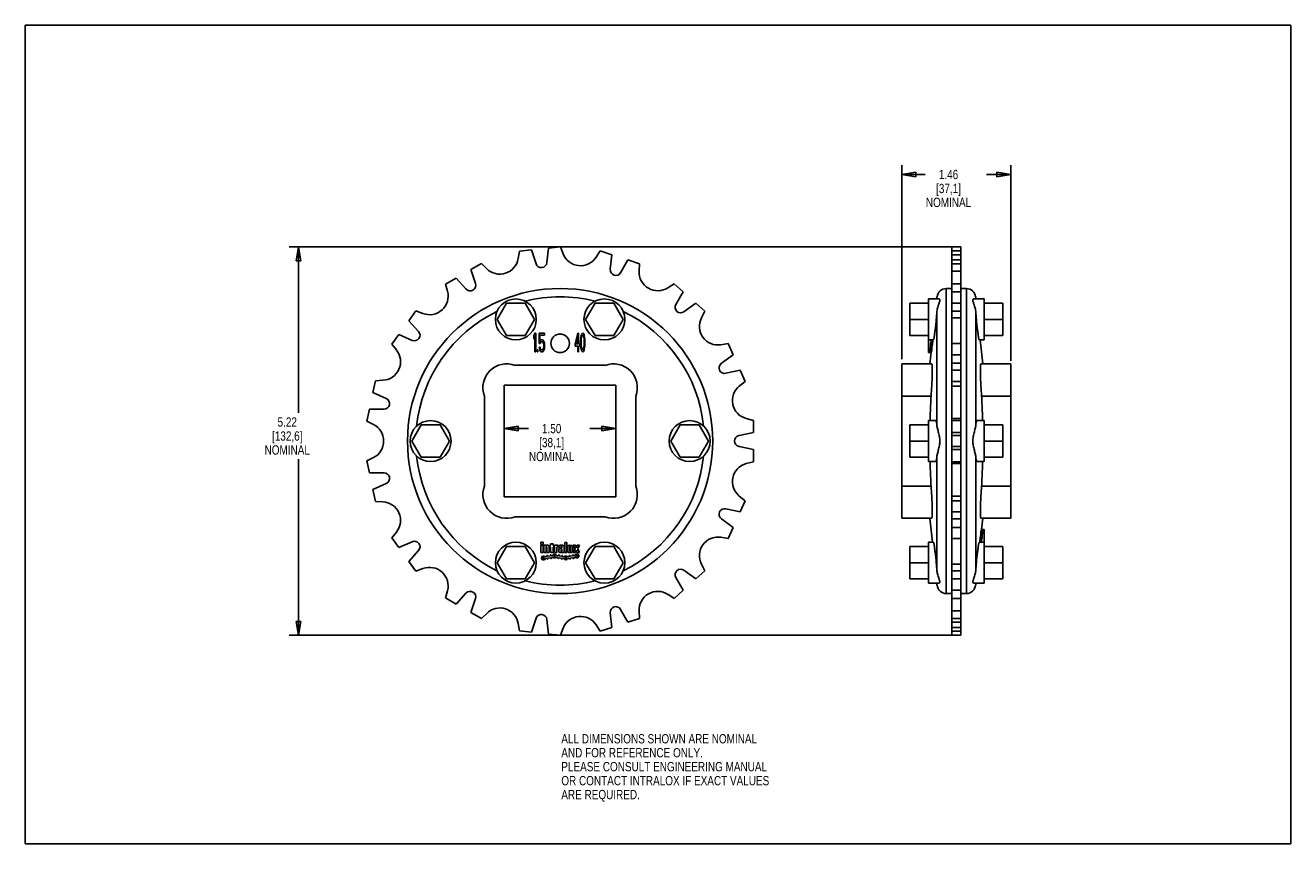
# Model space of a CAD drawing. Header units: inches. Extents: x 0 to 17, y 0 to 11.
import ezdxf

# ---------------------------------------------------------------- set-up
doc = ezdxf.new("R2010")
doc.units = ezdxf.units.IN
doc.header["$LTSCALE"] = 0.935
doc.header["$MEASUREMENT"] = 0
doc.layers.get('0').update_dxf_attribs({"linetype": 'CONTINUOUS'})
doc.layers.add('ALL_FEATURES', color=7, linetype='CONTINUOUS')
doc.styles.get("Standard").update_dxf_attribs({"font": 'txt', "width": 0.8})
doc.dimstyles.new('DIMSTYLE_1', dxfattribs={"dimtxt": 0.125, "dimasz": 0.1875, "dimexe": 0.18, "dimexo": 0.0625, "dimgap": 0.09, "dimtad": 0, "dimtih": 1, "dimtoh": 1, "dimzin": 4, "dimdsep": 46, "dimtxsty": 'STANDARD', "dimblk": 'CLOSED', "dimblk1": 'CLOSED', "dimblk2": 'CLOSED', "dimcen": 0.09, "dimadec": 0, "dimazin": 0, "dimtp": 0.01, "dimtm": 0.01, "dimtfac": 1, "dimtofl": 0, "dimtmove": 0, "dimatfit": 3, "dimldrblk": 'CLOSED', "dimfxl": 1, "dimtolj": 1, "dimtzin": 4, "dimarcsym": 0})

# ---------------------------------------------------------------- blocks, each defined once
blk = doc.blocks.new('_CLOSED')
at = {"color": 0, "linetype": 'BYBLOCK'}
for p, q in [((0, 0), (-1, 0.167)), ((-1, 0.167), (-1, -0.167)), ((-1, -0.167), (0, 0)), ((-1, 0), (0, 0))]:
    blk.add_line(p, q, dxfattribs=at)
blk = doc.blocks.new('*D0')
at = {"color": 3, "linetype": 'CONTINUOUS'}
for p, q in [((6.435, 6.1), (6.435, 5.454)), ((7.935, 6.1), (7.935, 5.454)), ((6.435, 5.579), (6.759, 5.579)), ((7.935, 5.579), (7.584, 5.579))]:
    blk.add_line(p, q, dxfattribs=at)
at = {"color": 3, "linetype": 'CONTINUOUS', "xscale": 0.1875, "yscale": 0.1875, "zscale": 0.1875, "rotation": 180}
blk.add_blockref('_CLOSED', (6.435, 5.579), dxfattribs=at)
at = {"color": 3, "linetype": 'CONTINUOUS', "xscale": 0.1875, "yscale": 0.1875, "zscale": 0.1875}
blk.add_blockref('_CLOSED', (7.935, 5.579), dxfattribs=at)
at = {"color": 3, "linetype": 'CONTINUOUS', "insert": (7.071, 5.642), "char_height": 0.125, "width": 0.7, "attachment_point": 2, "line_spacing_factor": 0.9}
blk.add_mtext('1.50\\P[38,1]\\PNOMINAL', dxfattribs=at)
blk = doc.blocks.new('*D1')
at = {"color": 3, "linetype": 'CONTINUOUS'}
for p, q in [((11.778, 6.513), (11.778, 9.119)), ((13.238, 6.492), (13.238, 9.119)), ((11.778, 8.994), (12.09, 8.994)), ((13.238, 8.994), (12.915, 8.994))]:
    blk.add_line(p, q, dxfattribs=at)
at = {"color": 3, "linetype": 'CONTINUOUS', "xscale": 0.1875, "yscale": 0.1875, "zscale": 0.1875, "rotation": 180}
blk.add_blockref('_CLOSED', (11.778, 8.994), dxfattribs=at)
at = {"color": 3, "linetype": 'CONTINUOUS', "xscale": 0.1875, "yscale": 0.1875, "zscale": 0.1875}
blk.add_blockref('_CLOSED', (13.238, 8.994), dxfattribs=at)
at = {"color": 3, "linetype": 'CONTINUOUS', "insert": (12.403, 9.057), "char_height": 0.125, "width": 0.7, "attachment_point": 2, "line_spacing_factor": 0.9}
blk.add_mtext('1.46\\P[37,1]\\PNOMINAL', dxfattribs=at)
blk = doc.blocks.new('*D2')
at = {"color": 3, "linetype": 'CONTINUOUS'}
for p, q in [((12.505, 8.023), (3.544, 8.023)), ((3.669, 8.023), (3.669, 5.792)), ((3.669, 2.801), (3.669, 5.167)), ((12.505, 2.801), (3.544, 2.801))]:
    blk.add_line(p, q, dxfattribs=at)
at = {"color": 3, "linetype": 'CONTINUOUS', "xscale": 0.1875, "yscale": 0.1875, "zscale": 0.1875}
for p, rotation in [((3.669, 8.023), 90), ((3.669, 2.801), 270)]:
    blk.add_blockref('_CLOSED', p, dxfattribs=dict(at, rotation=rotation))
at = {"color": 3, "linetype": 'CONTINUOUS', "insert": (3.519, 5.73), "char_height": 0.125, "width": 0.7, "attachment_point": 2, "line_spacing_factor": 0.9}
blk.add_mtext('5.22\\P[132,6]\\PNOMINAL', dxfattribs=at)

msp = doc.modelspace()

# ---------------------------------------------------------------- linework, layer by layer
at = {"color": 7, "linetype": 'CONTINUOUS'}
for p, q in [((0, 0), (0, 11)), ((0, 11), (17, 11)), ((17, 0), (17, 11)), ((7.028, 8.006), (7.007, 7.81)), ((7.19, 8.023), (7.028, 8.006)), ((7.19, 8.023), (7.226, 7.929)), ((12.448, 5.716), (12.448, 8.023)), ((12.568, 8.023), (12.448, 8.023)), ((12.568, 5.716), (12.568, 8.023)), ((6.638, 7.965), (6.622, 7.866)), ((6.8, 7.982), (6.638, 7.965)), ((6.861, 7.795), (6.8, 7.982)), ((7.724, 7.967), (7.669, 7.883)), ((7.879, 7.916), (7.724, 7.967)), ((7.858, 7.721), (7.879, 7.916)), ((8.096, 7.846), (7.998, 7.675)), ((8.252, 7.795), (8.096, 7.846)), ((12.568, 7.967), (12.448, 7.967)), ((12.568, 7.916), (12.448, 7.916)), ((12.568, 7.846), (12.448, 7.846)), ((6.128, 7.799), (5.986, 7.717)), ((5.986, 7.717), (6.047, 7.53)), ((6.128, 7.799), (6.199, 7.728)), ((8.252, 7.795), (8.246, 7.695)), ((12.568, 7.795), (12.448, 7.795)), ((12.568, 7.695), (12.448, 7.695)), ((5.788, 7.603), (5.647, 7.522)), ((5.647, 7.522), (5.673, 7.425)), ((5.92, 7.457), (5.788, 7.603)), ((8.716, 7.527), (8.632, 7.473)), ((8.838, 7.418), (8.716, 7.527)), ((12.568, 7.527), (12.448, 7.527)), ((8.739, 7.247), (8.838, 7.418)), ((12.133, 6.772), (12.133, 7.322)), ((12.273, 7.322), (12.133, 7.322)), ((12.245, 7.322), (12.248, 7.35)), ((12.248, 7.35), (12.248, 7.322)), ((12.373, 3.362), (12.373, 7.462)), ((12.373, 7.462), (12.448, 7.462)), ((12.568, 7.418), (12.448, 7.418)), ((12.643, 7.462), (12.568, 7.462)), ((12.643, 3.362), (12.643, 7.462)), ((12.743, 7.322), (12.883, 7.322)), ((12.768, 7.35), (12.768, 7.322)), ((12.771, 7.322), (12.768, 7.35)), ((12.883, 7.322), (12.883, 6.772)), ((5.248, 7.163), (5.152, 7.03)), ((5.248, 7.163), (5.342, 7.127)), ((6.464, 7.266), (6.338, 7.047)), ((6.716, 7.266), (6.464, 7.266)), ((6.843, 7.047), (6.716, 7.266)), ((7.654, 7.266), (7.528, 7.047)), ((7.907, 7.266), (7.654, 7.266)), ((8.033, 7.047), (7.907, 7.266)), ((9.007, 7.265), (8.848, 7.149)), ((9.129, 7.156), (9.007, 7.265)), ((9.129, 7.156), (9.083, 7.066)), ((11.883, 6.829), (11.883, 7.266)), ((12.248, 7.155), (12.248, 5.613)), ((12.568, 7.265), (12.448, 7.265)), ((12.568, 7.156), (12.448, 7.156)), ((12.768, 7.155), (12.768, 5.613)), ((13.133, 6.829), (13.133, 7.266)), ((5.152, 7.03), (5.284, 6.884)), ((6.338, 7.047), (6.464, 6.829)), ((6.716, 6.829), (6.843, 7.047)), ((7.528, 7.047), (7.654, 6.829)), ((7.907, 6.829), (8.033, 7.047)), ((12.568, 7.066), (12.448, 7.066)), ((5.018, 6.846), (4.922, 6.713)), ((5.198, 6.765), (5.018, 6.846)), ((6.464, 6.829), (6.716, 6.829)), ((6.833, 6.825), (6.846, 6.862)), ((6.833, 6.782), (6.833, 6.825)), ((6.833, 6.782), (6.846, 6.82)), ((6.846, 6.862), (6.858, 6.862)), ((6.846, 6.612), (6.846, 6.82)), ((6.858, 6.612), (6.858, 6.862)), ((6.902, 6.724), (6.902, 6.862)), ((6.902, 6.862), (6.973, 6.862)), ((6.913, 6.75), (6.913, 6.836)), ((6.913, 6.836), (6.973, 6.836)), ((6.973, 6.836), (6.973, 6.862)), ((7.385, 6.718), (7.423, 6.862)), ((7.396, 6.718), (7.423, 6.82)), ((7.423, 6.862), (7.432, 6.862)), ((7.423, 6.82), (7.423, 6.718)), ((7.432, 6.862), (7.432, 6.718)), ((7.464, 6.804), (7.462, 6.788)), ((7.467, 6.825), (7.464, 6.804)), ((7.467, 6.825), (7.471, 6.841)), ((7.476, 6.82), (7.47, 6.788)), ((7.471, 6.841), (7.479, 6.857)), ((7.476, 6.82), (7.481, 6.83)), ((7.479, 6.857), (7.489, 6.862)), ((7.481, 6.83), (7.489, 6.836)), ((7.489, 6.862), (7.498, 6.857)), ((7.489, 6.836), (7.496, 6.83)), ((7.496, 6.83), (7.501, 6.82)), ((7.498, 6.857), (7.506, 6.841)), ((7.501, 6.82), (7.507, 6.788)), ((7.506, 6.841), (7.51, 6.825)), ((7.51, 6.825), (7.514, 6.804)), ((7.514, 6.804), (7.515, 6.788)), ((7.654, 6.829), (7.907, 6.829)), ((4.922, 6.713), (4.985, 6.636)), ((6.875, 6.612), (6.875, 6.639)), ((6.875, 6.639), (6.885, 6.639)), ((6.885, 6.612), (6.885, 6.639)), ((6.902, 6.724), (6.917, 6.724)), ((6.902, 6.676), (6.906, 6.655)), ((6.902, 6.676), (6.915, 6.676)), ((6.906, 6.655), (6.913, 6.633)), ((6.913, 6.75), (6.923, 6.766)), ((6.913, 6.633), (6.923, 6.617)), ((6.915, 6.676), (6.919, 6.655)), ((6.917, 6.724), (6.925, 6.74)), ((6.919, 6.655), (6.925, 6.644)), ((6.923, 6.766), (6.933, 6.772)), ((6.925, 6.74), (6.933, 6.745)), ((6.925, 6.644), (6.933, 6.639)), ((6.933, 6.772), (6.946, 6.772)), ((6.933, 6.745), (6.946, 6.745)), ((6.933, 6.639), (6.946, 6.639)), ((6.946, 6.772), (6.956, 6.766)), ((6.946, 6.745), (6.954, 6.74)), ((6.946, 6.639), (6.954, 6.644)), ((6.954, 6.74), (6.96, 6.729)), ((6.954, 6.644), (6.96, 6.655)), ((6.956, 6.766), (6.967, 6.75)), ((6.956, 6.617), (6.967, 6.633)), ((6.96, 6.729), (6.965, 6.713)), ((6.96, 6.655), (6.965, 6.671)), ((6.965, 6.713), (6.967, 6.697)), ((6.965, 6.671), (6.967, 6.687)), ((6.967, 6.75), (6.973, 6.729)), ((6.967, 6.687), (6.967, 6.697)), ((6.967, 6.633), (6.973, 6.655)), ((6.973, 6.729), (6.977, 6.703)), ((6.973, 6.655), (6.977, 6.681)), ((6.977, 6.681), (6.977, 6.703)), ((7.385, 6.718), (7.385, 6.687)), ((7.385, 6.687), (7.423, 6.687)), ((7.396, 6.718), (7.423, 6.718)), ((7.423, 6.687), (7.423, 6.612)), ((7.432, 6.718), (7.448, 6.718)), ((7.432, 6.687), (7.432, 6.612)), ((7.432, 6.687), (7.448, 6.687)), ((7.448, 6.718), (7.448, 6.687)), ((7.462, 6.788), (7.46, 6.761)), ((7.46, 6.761), (7.46, 6.713)), ((7.46, 6.713), (7.462, 6.687)), ((7.462, 6.687), (7.464, 6.671)), ((7.464, 6.671), (7.467, 6.649)), ((7.467, 6.649), (7.471, 6.633)), ((7.47, 6.788), (7.468, 6.756)), ((7.468, 6.756), (7.468, 6.718)), ((7.468, 6.718), (7.47, 6.687)), ((7.47, 6.687), (7.476, 6.655)), ((7.471, 6.633), (7.479, 6.617)), ((7.476, 6.655), (7.481, 6.644)), ((7.481, 6.644), (7.489, 6.639)), ((7.489, 6.639), (7.496, 6.644)), ((7.496, 6.644), (7.501, 6.655)), ((7.498, 6.617), (7.506, 6.633)), ((7.507, 6.687), (7.501, 6.655)), ((7.51, 6.649), (7.506, 6.633)), ((7.507, 6.788), (7.509, 6.756)), ((7.509, 6.718), (7.507, 6.687)), ((7.509, 6.756), (7.509, 6.718)), ((7.514, 6.671), (7.51, 6.649)), ((7.515, 6.687), (7.514, 6.671)), ((7.515, 6.788), (7.517, 6.761)), ((7.517, 6.713), (7.515, 6.687)), ((7.517, 6.761), (7.517, 6.713)), ((9.444, 6.722), (9.345, 6.706)), ((9.51, 6.572), (9.444, 6.722)), ((12.201, 6.772), (12.133, 6.772)), ((12.155, 6.633), (12.154, 6.618)), ((12.156, 6.639), (12.155, 6.633)), ((12.156, 6.633), (12.155, 6.617)), ((12.155, 6.617), (12.157, 6.633)), ((12.157, 6.649), (12.156, 6.644)), ((12.156, 6.644), (12.156, 6.639)), ((12.157, 6.641), (12.156, 6.633)), ((12.158, 6.655), (12.157, 6.649)), ((12.158, 6.649), (12.157, 6.644)), ((12.157, 6.649), (12.157, 6.649)), ((12.157, 6.639), (12.158, 6.644)), ((12.157, 6.644), (12.157, 6.641)), ((12.158, 6.644), (12.157, 6.639)), ((12.158, 6.644), (12.157, 6.633)), ((12.177, 6.633), (12.157, 6.633)), ((12.159, 6.671), (12.158, 6.655)), ((12.158, 6.655), (12.158, 6.649)), ((12.159, 6.655), (12.158, 6.649)), ((12.158, 6.644), (12.159, 6.649)), ((12.158, 6.649), (12.158, 6.644)), ((12.159, 6.649), (12.158, 6.644)), ((12.158, 6.644), (12.158, 6.644)), ((12.161, 6.687), (12.159, 6.671)), ((12.161, 6.671), (12.159, 6.655)), ((12.16, 6.671), (12.159, 6.655)), ((12.16, 6.66), (12.159, 6.649)), ((12.159, 6.655), (12.159, 6.655)), ((12.159, 6.649), (12.159, 6.655)), ((12.179, 6.649), (12.159, 6.649)), ((12.163, 6.713), (12.16, 6.687)), ((12.16, 6.687), (12.161, 6.687)), ((12.162, 6.687), (12.16, 6.671)), ((12.161, 6.671), (12.16, 6.66)), ((12.164, 6.713), (12.161, 6.687)), ((12.161, 6.687), (12.161, 6.687)), ((12.163, 6.687), (12.161, 6.671)), ((12.181, 6.671), (12.161, 6.671)), ((12.165, 6.718), (12.162, 6.687)), ((12.163, 6.687), (12.162, 6.687)), ((12.163, 6.718), (12.168, 6.756)), ((12.163, 6.718), (12.164, 6.718)), ((12.163, 6.718), (12.163, 6.713)), ((12.166, 6.713), (12.163, 6.687)), ((12.183, 6.687), (12.163, 6.687)), ((12.168, 6.756), (12.164, 6.718)), ((12.164, 6.718), (12.164, 6.713)), ((12.169, 6.756), (12.165, 6.718)), ((12.166, 6.718), (12.165, 6.718)), ((12.17, 6.761), (12.166, 6.713)), ((12.186, 6.713), (12.166, 6.713)), ((12.168, 6.761), (12.169, 6.772)), ((12.168, 6.756), (12.168, 6.761)), ((12.169, 6.761), (12.168, 6.756)), ((12.17, 6.772), (12.169, 6.756)), ((12.17, 6.772), (12.169, 6.765)), ((12.169, 6.765), (12.169, 6.761)), ((12.17, 6.756), (12.169, 6.756)), ((12.172, 6.772), (12.17, 6.761)), ((12.191, 6.761), (12.17, 6.761)), ((12.175, 6.617), (12.177, 6.633)), ((12.179, 6.649), (12.177, 6.633)), ((12.181, 6.671), (12.179, 6.649)), ((12.183, 6.687), (12.181, 6.671)), ((12.186, 6.713), (12.183, 6.687)), ((12.191, 6.761), (12.186, 6.713)), ((12.192, 6.772), (12.191, 6.761)), ((12.568, 6.722), (12.448, 6.722)), ((12.815, 6.772), (12.883, 6.772)), ((12.862, 6.45), (12.828, 6.772)), ((6.846, 6.612), (6.858, 6.612)), ((6.875, 6.612), (6.885, 6.612)), ((6.923, 6.617), (6.933, 6.612)), ((6.933, 6.612), (6.946, 6.612)), ((6.946, 6.612), (6.956, 6.617)), ((7.423, 6.612), (7.432, 6.612)), ((7.479, 6.617), (7.489, 6.612)), ((7.489, 6.612), (7.498, 6.617)), ((9.351, 6.457), (9.51, 6.572)), ((12.154, 6.618), (12.153, 6.612)), ((12.175, 6.612), (12.153, 6.612)), ((12.154, 6.612), (12.155, 6.617)), ((12.154, 6.45), (12.169, 6.6)), ((12.175, 6.617), (12.155, 6.617)), ((12.175, 6.612), (12.175, 6.617)), ((12.568, 6.572), (12.448, 6.572)), ((7.791, 6.43), (6.58, 6.43)), ((9.603, 6.364), (9.411, 6.323)), ((9.67, 6.214), (9.603, 6.364)), ((11.778, 4.374), (11.778, 6.45)), ((12.177, 6.45), (11.778, 6.45)), ((12.568, 6.457), (12.448, 6.457)), ((12.568, 6.364), (12.448, 6.364)), ((12.839, 6.45), (13.238, 6.45)), ((13.238, 6.45), (13.238, 4.374)), ((4.704, 6.223), (4.67, 6.064)), ((4.704, 6.223), (4.804, 6.229)), ((6.435, 6.162), (6.435, 4.662)), ((7.935, 6.162), (6.435, 6.162)), ((7.935, 4.662), (7.935, 6.162)), ((9.67, 6.214), (9.592, 6.151)), ((12.568, 6.214), (12.448, 6.214)), ((12.568, 6.151), (12.448, 6.151)), ((4.67, 6.064), (4.85, 5.984)), ((6.168, 6.017), (6.168, 4.807)), ((8.203, 4.807), (8.203, 6.017)), ((12.169, 6.017), (11.778, 6.017)), ((12.847, 6.017), (13.238, 6.017)), ((4.622, 5.84), (4.588, 5.68)), ((4.819, 5.84), (4.622, 5.84)), ((4.588, 5.68), (4.678, 5.635)), ((5.319, 5.631), (5.193, 5.412)), ((5.572, 5.631), (5.319, 5.631)), ((5.698, 5.412), (5.572, 5.631)), ((8.799, 5.631), (8.673, 5.412)), ((9.052, 5.631), (8.799, 5.631)), ((9.178, 5.412), (9.052, 5.631)), ((11.883, 5.194), (11.883, 5.631)), ((13.133, 5.194), (13.133, 5.631)), ((5.193, 5.412), (5.319, 5.194)), ((5.572, 5.194), (5.698, 5.412)), ((8.673, 5.412), (8.799, 5.194)), ((9.052, 5.194), (9.178, 5.412)), ((4.588, 5.144), (4.678, 5.189)), ((4.588, 5.144), (4.622, 4.984)), ((5.319, 5.194), (5.572, 5.194)), ((8.799, 5.194), (9.052, 5.194)), ((12.248, 3.669), (12.248, 5.211)), ((12.448, 2.801), (12.448, 5.109)), ((12.568, 2.801), (12.568, 5.109)), ((12.768, 3.669), (12.768, 5.211)), ((4.622, 4.984), (4.819, 4.984)), ((4.85, 4.841), (4.67, 4.761)), ((4.67, 4.761), (4.704, 4.601)), ((12.169, 4.807), (11.778, 4.807)), ((12.847, 4.807), (13.238, 4.807)), ((4.704, 4.601), (4.804, 4.596)), ((6.435, 4.662), (7.935, 4.662)), ((9.67, 4.61), (9.592, 4.673)), ((9.603, 4.461), (9.67, 4.61)), ((12.568, 4.673), (12.448, 4.673)), ((12.568, 4.61), (12.448, 4.61)), ((9.411, 4.502), (9.603, 4.461)), ((12.568, 4.461), (12.448, 4.461)), ((6.58, 4.395), (7.791, 4.395)), ((9.51, 4.252), (9.351, 4.368)), ((9.444, 4.103), (9.51, 4.252)), ((12.177, 4.374), (11.778, 4.374)), ((12.154, 4.374), (12.187, 4.052)), ((12.568, 4.368), (12.448, 4.368)), ((12.568, 4.252), (12.448, 4.252)), ((12.839, 4.374), (13.238, 4.374)), ((12.862, 4.374), (12.847, 4.225)), ((4.922, 4.111), (4.985, 4.189)), ((4.922, 4.111), (5.018, 3.979)), ((9.444, 4.103), (9.345, 4.118)), ((12.568, 4.103), (12.448, 4.103)), ((12.825, 4.063), (12.83, 4.111)), ((12.83, 4.111), (12.833, 4.138)), ((12.83, 4.111), (12.85, 4.111)), ((12.833, 4.138), (12.835, 4.154)), ((12.833, 4.138), (12.853, 4.138)), ((12.835, 4.154), (12.837, 4.175)), ((12.835, 4.154), (12.855, 4.154)), ((12.837, 4.175), (12.839, 4.191)), ((12.837, 4.175), (12.857, 4.175)), ((12.841, 4.207), (12.839, 4.191)), ((12.839, 4.191), (12.859, 4.191)), ((12.841, 4.212), (12.863, 4.212)), ((12.841, 4.212), (12.841, 4.207)), ((12.841, 4.207), (12.861, 4.207)), ((12.846, 4.063), (12.85, 4.111)), ((12.847, 4.068), (12.851, 4.106)), ((12.852, 4.106), (12.848, 4.068)), ((12.848, 4.068), (12.852, 4.106)), ((12.85, 4.111), (12.853, 4.138)), ((12.85, 4.106), (12.851, 4.106)), ((12.851, 4.106), (12.854, 4.138)), ((12.851, 4.106), (12.852, 4.111)), ((12.852, 4.111), (12.855, 4.138)), ((12.852, 4.106), (12.852, 4.106)), ((12.853, 4.138), (12.855, 4.154)), ((12.853, 4.138), (12.854, 4.138)), ((12.853, 4.111), (12.856, 4.138)), ((12.853, 4.106), (12.853, 4.111)), ((12.854, 4.138), (12.856, 4.154)), ((12.854, 4.138), (12.855, 4.138)), ((12.855, 4.154), (12.857, 4.17)), ((12.855, 4.154), (12.856, 4.164)), ((12.855, 4.138), (12.857, 4.154)), ((12.856, 4.138), (12.855, 4.138)), ((12.856, 4.164), (12.857, 4.175)), ((12.856, 4.154), (12.857, 4.17)), ((12.858, 4.18), (12.857, 4.175)), ((12.857, 4.175), (12.858, 4.18)), ((12.857, 4.175), (12.857, 4.17)), ((12.857, 4.17), (12.858, 4.175)), ((12.857, 4.17), (12.857, 4.17)), ((12.857, 4.154), (12.858, 4.169)), ((12.858, 4.18), (12.859, 4.191)), ((12.859, 4.186), (12.858, 4.18)), ((12.858, 4.18), (12.859, 4.186)), ((12.858, 4.18), (12.858, 4.18)), ((12.858, 4.175), (12.859, 4.18)), ((12.858, 4.175), (12.858, 4.18)), ((12.858, 4.169), (12.858, 4.175)), ((12.858, 4.169), (12.859, 4.175)), ((12.861, 4.207), (12.859, 4.191)), ((12.859, 4.183), (12.86, 4.191)), ((12.859, 4.18), (12.86, 4.185)), ((12.859, 4.18), (12.859, 4.183)), ((12.859, 4.175), (12.859, 4.18)), ((12.859, 4.175), (12.859, 4.175)), ((12.86, 4.191), (12.861, 4.207)), ((12.86, 4.185), (12.861, 4.191)), ((12.861, 4.212), (12.861, 4.207)), ((12.861, 4.191), (12.862, 4.207)), ((12.862, 4.207), (12.863, 4.212)), ((5.018, 3.979), (5.198, 4.059)), ((5.284, 3.94), (5.152, 3.794)), ((6.464, 3.996), (6.338, 3.777)), ((6.716, 3.996), (6.464, 3.996)), ((6.843, 3.777), (6.716, 3.996)), ((6.956, 4.052), (6.926, 4.052)), ((6.926, 4.022), (6.926, 4.052)), ((6.956, 4.022), (6.926, 4.022)), ((6.956, 4.012), (6.926, 4.012)), ((6.926, 3.912), (6.926, 4.012)), ((6.956, 3.912), (6.926, 3.912)), ((6.956, 4.022), (6.956, 4.052)), ((6.956, 3.912), (6.956, 4.012)), ((6.996, 4.012), (6.966, 4.012)), ((6.966, 3.912), (6.966, 4.012)), ((6.996, 3.912), (6.966, 3.912)), ((6.996, 4.007), (6.996, 4.012)), ((6.996, 3.912), (6.996, 3.987)), ((7.006, 3.912), (7.006, 3.987)), ((7.036, 3.912), (7.006, 3.912)), ((7.018, 4.012), (7.009, 4.012)), ((7.036, 3.912), (7.036, 3.994)), ((7.056, 4.006), (7.046, 4.006)), ((7.046, 3.986), (7.046, 4.006)), ((7.056, 3.986), (7.046, 3.986)), ((7.091, 4.032), (7.056, 4.032)), ((7.056, 4.006), (7.056, 4.032)), ((7.056, 3.93), (7.056, 3.986)), ((7.101, 3.912), (7.074, 3.912)), ((7.091, 4.006), (7.091, 4.032)), ((7.101, 4.006), (7.091, 4.006)), ((7.101, 3.986), (7.091, 3.986)), ((7.091, 3.935), (7.091, 3.986)), ((7.101, 3.93), (7.096, 3.93)), ((7.101, 3.986), (7.101, 4.006)), ((7.101, 3.912), (7.101, 3.93)), ((7.141, 4.012), (7.111, 4.012)), ((7.111, 3.912), (7.111, 4.012)), ((7.141, 3.912), (7.111, 3.912)), ((7.141, 4.007), (7.141, 4.012)), ((7.141, 3.912), (7.141, 3.981)), ((7.158, 3.99), (7.15, 3.99)), ((7.158, 4.012), (7.154, 4.012)), ((7.158, 3.99), (7.158, 4.012)), ((7.168, 3.979), (7.168, 3.994)), ((7.198, 3.979), (7.168, 3.979)), ((7.168, 3.927), (7.168, 3.956)), ((7.203, 3.971), (7.183, 3.971)), ((7.199, 3.912), (7.183, 3.912)), ((7.198, 3.993), (7.198, 3.979)), ((7.198, 3.953), (7.198, 3.932)), ((7.209, 3.958), (7.203, 3.958)), ((7.205, 3.927), (7.203, 3.927)), ((7.208, 3.993), (7.208, 3.976)), ((7.209, 3.958), (7.209, 3.931)), ((7.209, 3.916), (7.209, 3.912)), ((7.238, 3.912), (7.209, 3.912)), ((7.238, 3.994), (7.238, 3.912)), ((7.277, 4.047), (7.248, 4.047)), ((7.248, 4.047), (7.248, 3.912)), ((7.277, 3.912), (7.248, 3.912)), ((7.277, 4.047), (7.277, 3.912)), ((7.287, 3.993), (7.287, 3.93)), ((7.317, 3.992), (7.317, 3.931)), ((7.327, 3.992), (7.327, 3.931)), ((7.356, 3.993), (7.356, 3.93)), ((7.392, 4.011), (7.361, 4.011)), ((7.385, 3.962), (7.361, 4.011)), ((7.385, 3.962), (7.361, 3.912)), ((7.392, 3.912), (7.361, 3.912)), ((7.403, 3.976), (7.392, 4.011)), ((7.403, 3.947), (7.392, 3.912)), ((7.414, 4.011), (7.403, 3.976)), ((7.414, 3.912), (7.403, 3.947)), ((7.445, 4.011), (7.414, 4.011)), ((7.445, 3.912), (7.414, 3.912)), ((7.445, 4.011), (7.422, 3.962)), ((7.445, 3.912), (7.422, 3.962)), ((7.654, 3.996), (7.528, 3.777)), ((7.907, 3.996), (7.654, 3.996)), ((8.033, 3.777), (7.907, 3.996)), ((11.883, 3.559), (11.883, 3.996)), ((12.201, 4.052), (12.133, 4.052)), ((12.133, 3.502), (12.133, 4.052)), ((12.815, 4.052), (12.883, 4.052)), ((12.824, 4.052), (12.825, 4.063)), ((12.825, 4.063), (12.846, 4.063)), ((12.844, 4.052), (12.846, 4.063)), ((12.846, 4.068), (12.847, 4.068)), ((12.846, 4.052), (12.847, 4.068)), ((12.846, 4.052), (12.847, 4.059)), ((12.847, 4.063), (12.848, 4.068)), ((12.848, 4.063), (12.847, 4.052)), ((12.847, 4.059), (12.847, 4.063)), ((12.848, 4.068), (12.848, 4.063)), ((12.883, 4.052), (12.883, 3.502)), ((13.133, 3.559), (13.133, 3.996)), ((5.152, 3.794), (5.248, 3.662)), ((6.338, 3.777), (6.464, 3.559)), ((6.716, 3.559), (6.843, 3.777)), ((7.004, 3.861), (6.983, 3.857)), ((7.008, 3.835), (6.988, 3.832)), ((7.007, 3.865), (7.006, 3.87)), ((7.014, 3.827), (7.013, 3.832)), ((7.015, 3.867), (7.014, 3.872)), ((7.051, 3.869), (7.02, 3.864)), ((7.022, 3.828), (7.021, 3.833)), ((7.056, 3.844), (7.024, 3.838)), ((7.054, 3.874), (7.053, 3.879)), ((7.061, 3.835), (7.06, 3.84)), ((7.062, 3.875), (7.061, 3.88)), ((7.085, 3.875), (7.067, 3.872)), ((7.069, 3.837), (7.068, 3.842)), ((7.089, 3.849), (7.071, 3.846)), ((7.154, 3.846), (7.133, 3.849)), ((7.158, 3.871), (7.138, 3.875)), ((7.157, 3.841), (7.156, 3.836)), ((7.164, 3.88), (7.163, 3.875)), ((7.165, 3.84), (7.164, 3.835)), ((7.201, 3.838), (7.17, 3.843)), ((7.172, 3.878), (7.171, 3.873)), ((7.206, 3.863), (7.174, 3.869)), ((7.204, 3.833), (7.203, 3.828)), ((7.211, 3.871), (7.21, 3.866)), ((7.212, 3.832), (7.211, 3.827)), ((7.235, 3.832), (7.217, 3.835)), ((7.219, 3.87), (7.218, 3.865)), ((7.239, 3.857), (7.221, 3.86)), ((7.304, 3.861), (7.283, 3.857)), ((7.308, 3.835), (7.288, 3.832)), ((7.307, 3.865), (7.306, 3.87)), ((7.314, 3.827), (7.313, 3.832)), ((7.315, 3.867), (7.314, 3.872)), ((7.351, 3.869), (7.32, 3.864)), ((7.322, 3.828), (7.321, 3.833)), ((7.356, 3.844), (7.324, 3.838)), ((7.354, 3.874), (7.353, 3.879)), ((7.361, 3.835), (7.36, 3.84)), ((7.362, 3.875), (7.361, 3.88)), ((7.385, 3.875), (7.367, 3.872)), ((7.369, 3.837), (7.368, 3.842)), ((7.389, 3.849), (7.371, 3.846)), ((7.528, 3.777), (7.654, 3.559)), ((7.907, 3.559), (8.033, 3.777)), ((9.129, 3.669), (9.083, 3.758)), ((12.568, 3.758), (12.448, 3.758)), ((5.248, 3.662), (5.342, 3.697)), ((8.838, 3.406), (8.739, 3.577)), ((8.848, 3.675), (9.007, 3.559)), ((9.007, 3.559), (9.129, 3.669)), ((12.568, 3.669), (12.448, 3.669)), ((6.464, 3.559), (6.716, 3.559)), ((7.654, 3.559), (7.907, 3.559)), ((8.716, 3.297), (8.838, 3.406)), ((12.273, 3.502), (12.133, 3.502)), ((12.245, 3.502), (12.248, 3.474)), ((12.248, 3.474), (12.248, 3.502)), ((12.568, 3.559), (12.448, 3.559)), ((12.568, 3.406), (12.448, 3.406)), ((12.743, 3.502), (12.883, 3.502)), ((12.768, 3.474), (12.768, 3.502)), ((12.771, 3.502), (12.768, 3.474)), ((5.647, 3.303), (5.673, 3.399)), ((5.647, 3.303), (5.788, 3.221)), ((5.788, 3.221), (5.92, 3.367)), ((6.047, 3.294), (5.986, 3.107)), ((8.716, 3.297), (8.632, 3.352)), ((12.373, 3.362), (12.448, 3.362)), ((12.568, 3.297), (12.448, 3.297)), ((12.643, 3.362), (12.568, 3.362)), ((5.986, 3.107), (6.128, 3.025)), ((6.128, 3.025), (6.199, 3.096)), ((7.879, 2.908), (7.858, 3.104)), ((7.998, 3.149), (8.096, 2.978)), ((8.252, 3.029), (8.246, 3.129)), ((12.568, 3.129), (12.448, 3.129)), ((6.638, 2.859), (6.622, 2.958)), ((6.8, 2.842), (6.861, 3.03)), ((7.007, 3.014), (7.028, 2.818)), ((7.19, 2.801), (7.226, 2.895)), ((7.724, 2.857), (7.669, 2.941)), ((7.724, 2.857), (7.879, 2.908)), ((8.096, 2.978), (8.252, 3.029)), ((12.568, 3.029), (12.448, 3.029)), ((12.568, 2.978), (12.448, 2.978)), ((12.568, 2.908), (12.448, 2.908)), ((6.638, 2.859), (6.8, 2.842)), ((7.028, 2.818), (7.19, 2.801)), ((12.568, 2.857), (12.448, 2.857)), ((12.568, 2.801), (12.448, 2.801)), ((0, 0), (17, 0))]:
    msp.add_line(p, q, dxfattribs=at)
for centre, radius in [((7.185, 5.412), 2.05), ((6.59, 7.047), 0.275), ((7.78, 7.047), 0.275), ((6.59, 3.777), 0.275), ((7.78, 3.777), 0.275), ((6.961, 3.84), 0.007), ((7.111, 3.867), 0.007), ((7.261, 3.84), 0.007), ((7.411, 3.867), 0.007)]:
    msp.add_circle(centre, radius, dxfattribs=at)
for centre, radius, start, end in [((6.375, 7.905), 0.25, 225, 351), ((7.459, 8.019), 0.25, 201, 327), ((6.933, 7.818), 0.075, 198, 354), ((7.933, 7.713), 0.075, 174, 330), ((8.496, 7.682), 0.25, 177, 303), ((5.976, 7.507), 0.075, 222, 18), ((5.431, 7.36), 0.25, 249, 15), ((7.185, 5.412), 1.938, 75.9547, 104.0453), ((12.373, 7.337), 0.125, 90, 174), ((12.643, 7.337), 0.125, 6, 90), ((7.185, 5.412), 1.938, 115.949, 174.045), ((7.185, 5.412), 1.938, 5.955, 64.051), ((8.804, 7.21), 0.075, 150, 306), ((6.136, 7.614), 6.129, 354.6959, 355.706), ((18.923, 7.617), 6.172, 184.2975, 185.3006), ((9.306, 6.953), 0.25, 153, 279), ((5.228, 6.834), 0.075, 246, 42), ((4.791, 6.478), 0.25, 273, 39), ((6.467, 6.13), 0.32, 69.3801, 200.6199), ((7.903, 6.13), 0.32, 339.3801, 110.6199), ((9.395, 6.396), 0.075, 126, 282), ((9.749, 5.957), 0.25, 129, 255), ((4.819, 5.915), 0.075, 270, 66), ((4.564, 5.412), 0.25, 297, 63), ((7.185, 5.412), 1.938, 185.955, 244.051), ((7.185, 5.412), 1.938, 295.949, 354.045), ((9.749, 4.867), 0.25, 105, 231), ((4.819, 4.909), 0.075, 294, 90), ((6.467, 4.694), 0.32, 159.3801, 290.6199), ((7.903, 4.694), 0.32, 249.3801, 20.6199), ((4.791, 4.346), 0.25, 321, 87), ((9.395, 4.428), 0.075, 78, 234), ((9.306, 3.871), 0.25, 81, 207), ((5.228, 3.99), 0.075, 318, 114), ((7.009, 3.994), 0.018, 90, 136.2383), ((7.001, 3.987), 0.005, 0, 180), ((7.018, 3.994), 0.018, 0, 90), ((7.074, 3.93), 0.018, 180, 270), ((7.096, 3.935), 0.005, 180, 270), ((7.154, 3.994), 0.018, 90, 132.7486), ((7.15, 3.981), 0.009, 90, 180), ((7.183, 3.994), 0.015, 107.9202, 180), ((7.183, 3.956), 0.015, 90, 180), ((7.183, 3.927), 0.015, 180, 270), ((7.203, 3.932), 0.08, 72.0798, 107.9202), ((7.203, 3.993), 0.005, 0, 180), ((7.203, 3.953), 0.005, 90, 180), ((7.203, 3.932), 0.005, 180, 270), ((7.199, 3.927), 0.015, 270, 312.8334), ((7.203, 3.976), 0.005, 270, 360), ((7.205, 3.931), 0.004, 270, 360), ((7.223, 3.994), 0.015, 0, 72.0798), ((7.302, 3.993), 0.015, 107.4576, 180), ((7.302, 3.93), 0.015, 180, 252.5424), ((7.322, 3.931), 0.08, 72.5424, 107.4576), ((7.322, 3.992), 0.08, 252.5424, 287.4576), ((7.322, 3.992), 0.005, 0, 180), ((7.322, 3.931), 0.005, 180, 360), ((7.341, 3.993), 0.015, 0, 72.5424), ((7.341, 3.93), 0.015, 287.4576, 360), ((6.961, 3.84), 0.026, 44.5181, 335.4819), ((6.983, 3.861), 0.004, 224.5181, 280), ((6.989, 3.828), 0.004, 100, 155.4819), ((7.003, 3.865), 0.004, 280, 10), ((7.01, 3.871), 0.004, 10, 190), ((7.009, 3.831), 0.004, 10, 100), ((7.018, 3.828), 0.004, 190, 10), ((7.019, 3.867), 0.004, 190, 280), ((7.025, 3.834), 0.004, 100, 190), ((7.05, 3.873), 0.004, 280, 10), ((7.057, 3.879), 0.004, 10, 190), ((7.056, 3.84), 0.004, 10, 100), ((7.065, 3.836), 0.004, 190, 10), ((7.066, 3.876), 0.004, 190, 280), ((7.072, 3.842), 0.004, 100, 190), ((7.084, 3.879), 0.004, 280, 335.4819), ((7.111, 3.867), 0.026, 24.5181, 155.4819), ((7.09, 3.846), 0.004, 44.5181, 100), ((7.111, 3.867), 0.026, 224.5181, 315.4819), ((7.133, 3.846), 0.004, 80, 135.4819), ((7.139, 3.879), 0.004, 204.5181, 260), ((7.153, 3.842), 0.004, 350, 80), ((7.16, 3.836), 0.004, 170, 350), ((7.159, 3.875), 0.004, 260, 350), ((7.168, 3.879), 0.004, 350, 170), ((7.169, 3.839), 0.004, 80, 170), ((7.175, 3.873), 0.004, 170, 260), ((7.2, 3.834), 0.004, 350, 80), ((7.207, 3.827), 0.004, 170, 350), ((7.206, 3.867), 0.004, 260, 350), ((7.215, 3.871), 0.004, 350, 170), ((7.216, 3.831), 0.004, 80, 170), ((7.222, 3.864), 0.004, 170, 260), ((7.234, 3.828), 0.004, 24.5181, 80), ((7.261, 3.84), 0.026, 204.5181, 335.4819), ((7.24, 3.861), 0.004, 260, 315.4819), ((7.261, 3.84), 0.026, 44.5181, 135.4819), ((7.283, 3.861), 0.004, 224.5181, 280), ((7.289, 3.828), 0.004, 100, 155.4819), ((7.303, 3.865), 0.004, 280, 10), ((7.31, 3.871), 0.004, 10, 190), ((7.309, 3.831), 0.004, 10, 100), ((7.318, 3.828), 0.004, 190, 10), ((7.319, 3.867), 0.004, 190, 280), ((7.325, 3.834), 0.004, 100, 190), ((7.35, 3.873), 0.004, 280, 10), ((7.357, 3.879), 0.004, 10, 190), ((7.356, 3.84), 0.004, 10, 100), ((7.365, 3.836), 0.004, 190, 10), ((7.366, 3.876), 0.004, 190, 280), ((7.372, 3.842), 0.004, 100, 190), ((7.384, 3.879), 0.004, 280, 335.4819), ((7.411, 3.867), 0.026, 224.5181, 155.4819), ((7.39, 3.846), 0.004, 44.5181, 100), ((6.093, 3.207), 6.172, 4.2975, 5.3006), ((18.88, 3.211), 6.129, 174.6959, 175.706), ((5.431, 3.464), 0.25, 345, 111), ((8.804, 3.614), 0.075, 54, 210), ((7.185, 5.412), 1.938, 255.9547, 284.0453), ((12.373, 3.487), 0.125, 186, 270), ((12.643, 3.487), 0.125, 270, 354), ((5.976, 3.317), 0.075, 342, 138), ((8.496, 3.142), 0.25, 57, 183), ((6.375, 2.919), 0.25, 9, 135), ((6.933, 3.006), 0.075, 6, 162), ((7.933, 3.111), 0.075, 30, 186), ((7.459, 2.805), 0.25, 33, 159)]:
    msp.add_arc(centre, radius, start, end, dxfattribs=at)
for points, knots in [([(12.248, 7.155), (12.249, 7.164), (12.251, 7.184), (12.258, 7.213), (12.267, 7.24), (12.275, 7.264), (12.282, 7.283), (12.286, 7.299), (12.286, 7.31), (12.283, 7.319), (12.277, 7.322), (12.274, 7.322), (12.273, 7.322)], [0, 0, 0, 0, 0.159751, 0.329535, 0.494624, 0.64089, 0.754857, 0.839518, 0.90073, 0.94645, 0.986986, 1, 1, 1, 1]), ([(12.743, 7.322), (12.742, 7.322), (12.739, 7.322), (12.733, 7.319), (12.73, 7.31), (12.73, 7.299), (12.734, 7.283), (12.741, 7.264), (12.749, 7.24), (12.758, 7.213), (12.764, 7.184), (12.767, 7.164), (12.768, 7.155)], [0, 0, 0, 0, 0.013177, 0.053743, 0.09953, 0.160758, 0.245287, 0.359108, 0.505386, 0.670364, 0.839959, 1, 1, 1, 1]), ([(12.201, 6.772), (12.201, 6.772), (12.204, 6.777), (12.205, 6.784), (12.209, 6.799), (12.212, 6.817), (12.215, 6.84), (12.219, 6.868), (12.223, 6.899), (12.227, 6.933), (12.232, 6.97), (12.235, 7.008), (12.238, 7.034), (12.239, 7.047)], [0, 0, 0, 0, 0.011859, 0.042765, 0.092808, 0.161173, 0.246507, 0.347211, 0.46117, 0.586087, 0.719409, 0.858363, 1, 1, 1, 1]), ([(12.777, 7.047), (12.778, 7.034), (12.78, 7.008), (12.784, 6.97), (12.788, 6.933), (12.793, 6.899), (12.797, 6.868), (12.801, 6.84), (12.804, 6.817), (12.807, 6.798), (12.811, 6.784), (12.812, 6.777), (12.815, 6.772), (12.815, 6.772)], [0, 0, 0, 0, 0.141615, 0.280531, 0.413829, 0.53876, 0.652785, 0.753596, 0.839041, 0.907482, 0.957534, 0.98837, 1, 1, 1, 1]), ([(12.169, 6.017), (12.17, 6.031), (12.172, 6.059), (12.175, 6.101), (12.178, 6.144), (12.18, 6.187), (12.182, 6.228), (12.183, 6.268), (12.184, 6.305), (12.185, 6.339), (12.185, 6.37), (12.184, 6.396), (12.184, 6.417), (12.182, 6.433), (12.181, 6.442), (12.179, 6.45), (12.178, 6.45), (12.177, 6.45)], [0, 0, 0, 0, 0.095449, 0.193749, 0.293148, 0.391948, 0.488241, 0.580321, 0.666564, 0.745394, 0.815423, 0.875419, 0.924334, 0.961319, 0.985857, 0.998065, 1, 1, 1, 1]), ([(12.839, 6.45), (12.838, 6.45), (12.837, 6.45), (12.835, 6.442), (12.833, 6.433), (12.832, 6.416), (12.831, 6.396), (12.831, 6.37), (12.831, 6.339), (12.832, 6.305), (12.832, 6.268), (12.834, 6.228), (12.836, 6.187), (12.838, 6.144), (12.841, 6.101), (12.844, 6.059), (12.846, 6.031), (12.847, 6.017)], [0, 0, 0, 0, 0.001946, 0.014205, 0.038827, 0.075914, 0.124931, 0.185016, 0.255108, 0.333969, 0.420199, 0.512216, 0.608406, 0.707086, 0.806369, 0.904585, 1, 1, 1, 1]), ([(12.169, 6.017), (12.167, 5.983), (12.164, 5.916), (12.159, 5.815), (12.157, 5.739), (12.156, 5.696), (12.155, 5.687)], [0, 0, 0, 0, 0.309698, 0.613682, 0.91618, 1, 1, 1, 1]), ([(12.861, 5.687), (12.86, 5.696), (12.859, 5.739), (12.857, 5.815), (12.852, 5.916), (12.849, 5.983), (12.847, 6.017)], [0, 0, 0, 0, 0.083944, 0.386443, 0.690379, 1, 1, 1, 1]), ([(12.155, 5.137), (12.156, 5.128), (12.157, 5.085), (12.159, 5.009), (12.164, 4.908), (12.167, 4.841), (12.169, 4.807)], [0, 0, 0, 0, 0.083944, 0.386443, 0.690379, 1, 1, 1, 1]), ([(12.847, 4.807), (12.849, 4.841), (12.852, 4.908), (12.857, 5.009), (12.859, 5.085), (12.86, 5.128), (12.861, 5.137)], [0, 0, 0, 0, 0.309698, 0.613682, 0.91618, 1, 1, 1, 1]), ([(12.177, 4.374), (12.178, 4.374), (12.179, 4.374), (12.181, 4.382), (12.183, 4.391), (12.184, 4.408), (12.184, 4.429), (12.185, 4.455), (12.185, 4.485), (12.184, 4.519), (12.183, 4.556), (12.182, 4.596), (12.18, 4.637), (12.178, 4.68), (12.175, 4.723), (12.172, 4.765), (12.17, 4.793), (12.169, 4.807)], [0, 0, 0, 0, 0.001946, 0.014205, 0.038827, 0.075914, 0.124931, 0.185016, 0.255108, 0.333969, 0.420199, 0.512216, 0.608406, 0.707086, 0.806369, 0.904585, 1, 1, 1, 1]), ([(12.847, 4.807), (12.846, 4.793), (12.844, 4.765), (12.841, 4.723), (12.838, 4.68), (12.836, 4.637), (12.834, 4.596), (12.832, 4.556), (12.832, 4.519), (12.831, 4.485), (12.831, 4.455), (12.831, 4.428), (12.832, 4.408), (12.833, 4.391), (12.835, 4.382), (12.837, 4.374), (12.838, 4.374), (12.839, 4.374)], [0, 0, 0, 0, 0.095449, 0.193749, 0.293148, 0.391948, 0.488241, 0.580321, 0.666564, 0.745394, 0.815423, 0.875419, 0.924334, 0.961319, 0.985857, 0.998065, 1, 1, 1, 1]), ([(12.239, 3.777), (12.238, 3.79), (12.235, 3.816), (12.232, 3.854), (12.227, 3.891), (12.223, 3.925), (12.219, 3.956), (12.215, 3.984), (12.212, 4.007), (12.209, 4.026), (12.205, 4.04), (12.204, 4.047), (12.201, 4.052), (12.201, 4.052)], [0, 0, 0, 0, 0.141615, 0.280531, 0.413829, 0.53876, 0.652785, 0.753596, 0.839041, 0.907482, 0.957534, 0.98837, 1, 1, 1, 1]), ([(12.815, 4.052), (12.815, 4.052), (12.812, 4.047), (12.811, 4.04), (12.807, 4.026), (12.804, 4.007), (12.801, 3.984), (12.797, 3.956), (12.793, 3.925), (12.788, 3.891), (12.784, 3.854), (12.78, 3.816), (12.778, 3.79), (12.777, 3.777)], [0, 0, 0, 0, 0.011859, 0.042765, 0.092808, 0.161173, 0.246507, 0.347211, 0.46117, 0.586087, 0.719409, 0.858363, 1, 1, 1, 1]), ([(12.273, 3.502), (12.274, 3.502), (12.277, 3.502), (12.283, 3.505), (12.286, 3.514), (12.286, 3.526), (12.282, 3.541), (12.275, 3.56), (12.267, 3.584), (12.258, 3.612), (12.251, 3.64), (12.249, 3.66), (12.248, 3.669)], [0, 0, 0, 0, 0.013177, 0.053743, 0.09953, 0.160758, 0.245287, 0.359108, 0.505386, 0.670364, 0.839959, 1, 1, 1, 1]), ([(12.768, 3.669), (12.767, 3.66), (12.764, 3.64), (12.758, 3.612), (12.749, 3.584), (12.741, 3.56), (12.734, 3.541), (12.73, 3.526), (12.73, 3.514), (12.733, 3.505), (12.739, 3.502), (12.742, 3.502), (12.743, 3.502)], [0, 0, 0, 0, 0.159751, 0.329535, 0.494624, 0.64089, 0.754857, 0.839518, 0.90073, 0.94645, 0.986986, 1, 1, 1, 1])]:
    msp.add_open_spline(points, degree=3, knots=knots, dxfattribs=at)
at = {"layer": 'ALL_FEATURES', "color": 7, "linetype": 'CONTINUOUS'}
for p, q in [((12.133, 7.266), (11.883, 7.266)), ((13.133, 7.266), (12.883, 7.266)), ((12.133, 7.047), (11.883, 7.047)), ((13.133, 7.047), (12.883, 7.047)), ((12.133, 6.829), (11.883, 6.829)), ((13.133, 6.829), (12.883, 6.829)), ((12.133, 6.6), (12.133, 6.772)), ((12.169, 6.6), (12.133, 6.6)), ((12.169, 6.6), (12.171, 6.612)), ((12.171, 6.612), (12.171, 6.612)), ((9.781, 5.69), (9.685, 5.716)), ((9.781, 5.526), (9.781, 5.69)), ((12.133, 5.631), (11.883, 5.631)), ((12.133, 5.137), (12.133, 5.687)), ((12.133, 5.687), (12.23, 5.687)), ((12.448, 5.109), (12.448, 5.716)), ((12.568, 5.716), (12.448, 5.716)), ((12.568, 5.69), (12.448, 5.69)), ((12.568, 5.109), (12.568, 5.716)), ((12.883, 5.687), (12.786, 5.687)), ((12.883, 5.687), (12.883, 5.137)), ((13.133, 5.631), (12.883, 5.631)), ((9.589, 5.485), (9.781, 5.526)), ((12.568, 5.526), (12.448, 5.526)), ((12.568, 5.485), (12.448, 5.485)), ((9.781, 5.298), (9.589, 5.339)), ((9.781, 5.134), (9.781, 5.298)), ((12.133, 5.412), (11.883, 5.412)), ((12.568, 5.339), (12.448, 5.339)), ((12.568, 5.298), (12.448, 5.298)), ((13.133, 5.412), (12.883, 5.412)), ((9.781, 5.134), (9.685, 5.109)), ((12.133, 5.194), (11.883, 5.194)), ((12.133, 5.137), (12.23, 5.137)), ((12.568, 5.134), (12.448, 5.134)), ((12.568, 5.109), (12.448, 5.109)), ((12.883, 5.137), (12.786, 5.137)), ((13.133, 5.194), (12.883, 5.194)), ((12.847, 4.225), (12.845, 4.212)), ((12.845, 4.212), (12.845, 4.212)), ((12.847, 4.225), (12.883, 4.225)), ((12.883, 4.225), (12.883, 4.052)), ((12.133, 3.996), (11.883, 3.996)), ((13.133, 3.996), (12.883, 3.996)), ((12.133, 3.777), (11.883, 3.777)), ((13.133, 3.777), (12.883, 3.777)), ((12.133, 3.559), (11.883, 3.559)), ((13.133, 3.559), (12.883, 3.559))]:
    msp.add_line(p, q, dxfattribs=at)
for centre, radius in [((7.185, 6.725), 0.125), ((5.445, 5.412), 0.275), ((8.925, 5.412), 0.275)]:
    msp.add_circle(centre, radius, dxfattribs=at)
msp.add_arc((9.604, 5.412), 0.075, 102, 258, dxfattribs=at)
for points, knots in [([(12.23, 5.687), (12.23, 5.687), (12.232, 5.687), (12.236, 5.682), (12.239, 5.672), (12.243, 5.657), (12.246, 5.637), (12.247, 5.622), (12.248, 5.613)], [0, 0, 0, 0, 0.009431, 0.081385, 0.214051, 0.413209, 0.676864, 1, 1, 1, 1]), ([(12.286, 5.412), (12.286, 5.421), (12.285, 5.441), (12.281, 5.472), (12.274, 5.504), (12.266, 5.536), (12.258, 5.565), (12.252, 5.59), (12.249, 5.606), (12.248, 5.613)], [0, 0, 0, 0, 0.134012, 0.289551, 0.454645, 0.616397, 0.766193, 0.896171, 1, 1, 1, 1]), ([(12.768, 5.613), (12.767, 5.606), (12.764, 5.59), (12.758, 5.565), (12.75, 5.536), (12.742, 5.504), (12.735, 5.472), (12.731, 5.441), (12.73, 5.421), (12.73, 5.412)], [0, 0, 0, 0, 0.104007, 0.23395, 0.383638, 0.545191, 0.71013, 0.865685, 1, 1, 1, 1]), ([(12.768, 5.613), (12.769, 5.622), (12.77, 5.637), (12.773, 5.657), (12.777, 5.672), (12.78, 5.681), (12.784, 5.687), (12.786, 5.687), (12.786, 5.687)], [0, 0, 0, 0, 0.32292, 0.586329, 0.785377, 0.918136, 0.990276, 1, 1, 1, 1]), ([(12.248, 5.211), (12.249, 5.218), (12.252, 5.234), (12.258, 5.259), (12.266, 5.289), (12.274, 5.32), (12.281, 5.352), (12.285, 5.383), (12.286, 5.403), (12.286, 5.412)], [0, 0, 0, 0, 0.104007, 0.23395, 0.383638, 0.545191, 0.71013, 0.865685, 1, 1, 1, 1]), ([(12.73, 5.412), (12.73, 5.403), (12.731, 5.383), (12.735, 5.352), (12.742, 5.32), (12.75, 5.289), (12.758, 5.259), (12.764, 5.234), (12.767, 5.218), (12.768, 5.211)], [0, 0, 0, 0, 0.134012, 0.289551, 0.454645, 0.616397, 0.766193, 0.896171, 1, 1, 1, 1]), ([(12.248, 5.211), (12.247, 5.203), (12.246, 5.188), (12.243, 5.167), (12.239, 5.152), (12.236, 5.143), (12.232, 5.137), (12.23, 5.137), (12.23, 5.137)], [0, 0, 0, 0, 0.32292, 0.586329, 0.785377, 0.918136, 0.990276, 1, 1, 1, 1]), ([(12.786, 5.137), (12.786, 5.137), (12.784, 5.137), (12.78, 5.143), (12.777, 5.152), (12.773, 5.167), (12.77, 5.187), (12.769, 5.203), (12.768, 5.211)], [0, 0, 0, 0, 0.009431, 0.081385, 0.214051, 0.413209, 0.676864, 1, 1, 1, 1])]:
    msp.add_open_spline(points, degree=3, knots=knots, dxfattribs=at)

# ---------------------------------------------------------------- texts
at = {"color": 3, "linetype": 'CONTINUOUS', "insert": (7.201, 1.473), "char_height": 0.125, "width": 3.5, "attachment_point": 1, "line_spacing_factor": 0.9}
msp.add_mtext('ALL DIMENSIONS SHOWN ARE NOMINAL\\PAND FOR REFERENCE ONLY.\\PPLEASE CONSULT ENGINEERING MANUAL\\POR CONTACT INTRALOX IF EXACT VALUES\\PARE REQUIRED. ', dxfattribs=at)

# ---------------------------------------------------------------- dimensions: what is measured, and where the dimension line sits
at = {"color": 3, "linetype": 'CONTINUOUS'}
for base, p1, p2, picture, middle in [((13.238, 8.994), (11.778, 6.513), (13.238, 6.492), '*D1', (12.278, 8.807)), ((7.935, 5.579), (6.435, 6.1), (7.935, 6.1), '*D0', (6.946, 5.392))]:
    dim = msp.add_linear_dim(base=base, p1=p1, p2=p2, text='<>\\PNOMINAL', dimstyle='DIMSTYLE_1', dxfattribs=at)
    dim.commit()
    dim.dimension.update_dxf_attribs({"geometry": picture, "text_midpoint": middle, "dimtype": 160})
dim = msp.add_linear_dim(base=(3.669, 2.801), p1=(12.505, 8.023), p2=(12.505, 2.801), angle=270, text='<>\\PNOMINAL', dimstyle='DIMSTYLE_1', dxfattribs=at)
dim.commit()
dim.dimension.update_dxf_attribs({"geometry": '*D2', "text_midpoint": (3.469, 5.48), "dimtype": 160})

doc.saveas('drawing.dxf')
